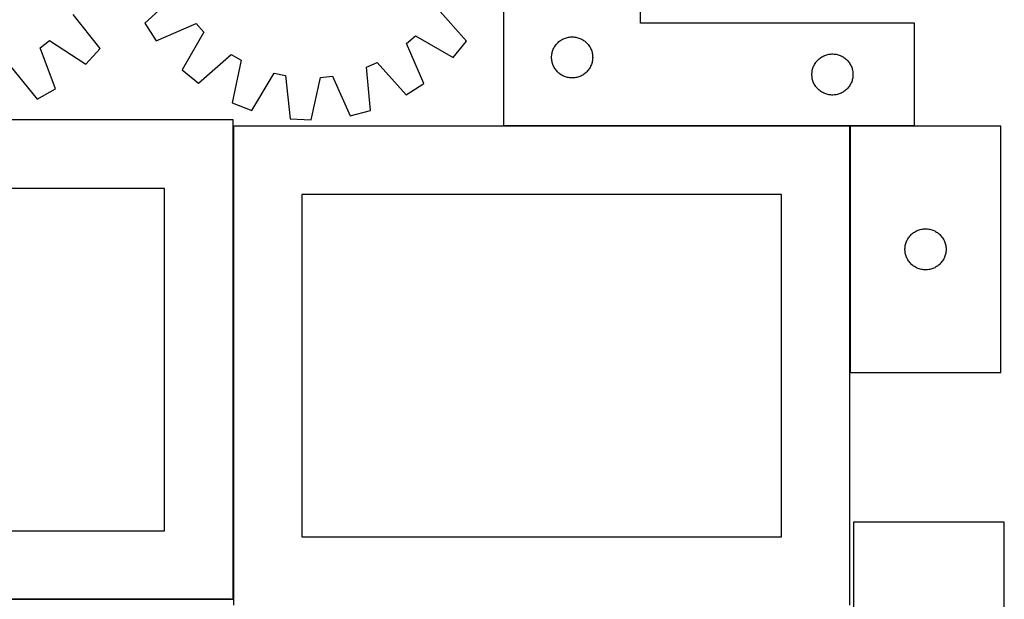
# Model space of a CAD drawing. Header units: millimetres. Extents: x 7 to 1493, y 7 to 2993.
# Tile 7 of 10: x 752 to 1471, y 1763 to 2186. Entities that reach past the tile are written whole.
import ezdxf

# ---------------------------------------------------------------- set-up
doc = ezdxf.new("R2010")
doc.units = ezdxf.units.MM
doc.layers.add('COMMON', color=5, linetype='CONTINUOUS', true_color=0x0000ff)
doc.layers.add('CUT', color=7, linetype='CONTINUOUS', true_color=0x000000)

msp = doc.modelspace()

# ---------------------------------------------------------------- linework, layer by layer
at = {"layer": 'COMMON'}
for p, q in [((908.306681, 1762.823825), (908.306681, 2108.328414)), ((1358.406681, 2108.428415), (1105.652526, 2108.428415)), ((1358.506681, 2108.328414), (1358.506681, 1928.328414)), ((1405.652526, 2108.428415), (1358.606682, 2108.428415)), ((906.724736, 1762.723825), (458.20668, 1762.723825))]:
    msp.add_line(p, q, dxfattribs=at)
at = {"layer": 'CUT'}
for p, q in [((1105.652526, 2358.528415), (1105.652526, 2108.528415)), ((1205.652526, 2183.528415), (1205.652526, 2358.528415)), ((867.226384, 2204.925135), (843.661193, 2183.625921)), ((1078.518892, 2170.46446), (1057.480999, 2194.263238)), ((811.102505, 2164.974187), (791.328649, 2189.833177)), ((843.661193, 2183.625921), (851.994247, 2170.691829)), ((851.994247, 2170.691829), (881.129296, 2183.345827)), ((881.129296, 2183.345827), (886.843537, 2176.953111)), ((1405.652526, 2183.528415), (1205.652526, 2183.528415)), ((1405.652526, 2108.528415), (1405.652526, 2183.528415)), ((767.410091, 2165.437082), (774.090875, 2170.811698)), ((774.090875, 2170.811698), (800.770618, 2153.573192)), ((886.843537, 2176.953111), (871.013528, 2149.41431)), ((1034.861377, 2168.658169), (1041.254094, 2174.37241)), ((1041.254094, 2174.37241), (1068.792895, 2158.5424)), ((1068.792895, 2158.5424), (1078.518892, 2170.46446)), ((1146.043628, 2170.046622), (1146.649312, 2170.526004)), ((1146.649312, 2170.526004), (1147.27887, 2170.97357)), ((1147.27887, 2170.97357), (1147.930634, 2171.388135)), ((1147.930634, 2171.388135), (1148.602875, 2171.768597)), ((1148.602875, 2171.768597), (1149.29381, 2172.113949)), ((1149.29381, 2172.113949), (1150.001608, 2172.423275)), ((1150.001608, 2172.423275), (1150.72439, 2172.695754)), ((1150.72439, 2172.695754), (1151.460241, 2172.930663)), ((1151.460241, 2172.930663), (1152.20721, 2173.127381)), ((1152.20721, 2173.127381), (1152.963315, 2173.285384)), ((1152.963315, 2173.285384), (1153.726551, 2173.404255)), ((1153.726551, 2173.404255), (1154.494894, 2173.483678)), ((1154.494894, 2173.483678), (1155.266307, 2173.523442)), ((1155.266307, 2173.523442), (1156.038745, 2173.523442)), ((1156.038745, 2173.523442), (1156.810158, 2173.483678)), ((1156.810158, 2173.483678), (1157.578501, 2173.404255)), ((1157.578501, 2173.404255), (1158.341737, 2173.285384)), ((1158.341737, 2173.285384), (1159.097842, 2173.127381)), ((1159.097842, 2173.127381), (1159.84481, 2172.930663)), ((1159.84481, 2172.930663), (1160.580662, 2172.695754)), ((1160.580662, 2172.695754), (1161.303444, 2172.423275)), ((1161.303444, 2172.423275), (1162.011242, 2172.113949)), ((1162.011242, 2172.113949), (1162.702177, 2171.768597)), ((1162.702177, 2171.768597), (1163.374418, 2171.388135)), ((1163.374418, 2171.388135), (1164.026182, 2170.97357)), ((1164.026182, 2170.97357), (1164.65574, 2170.526004)), ((1164.65574, 2170.526004), (1165.261424, 2170.046622)), ((778.534295, 2135.68432), (767.410091, 2165.437082)), ((800.770618, 2153.573192), (811.102505, 2164.974187)), ((1047.515376, 2139.52312), (1034.861377, 2168.658169)), ((1141.362995, 2163.090138), (1141.616774, 2163.819697)), ((1141.616774, 2163.819697), (1141.907772, 2164.535224)), ((1141.907772, 2164.535224), (1142.23522, 2165.234822)), ((1142.23522, 2165.234822), (1142.598247, 2165.916636)), ((1142.598247, 2165.916636), (1142.995893, 2166.578858)), ((1142.995893, 2166.578858), (1143.427101, 2167.219732)), ((1143.427101, 2167.219732), (1143.890729, 2167.837557)), ((1143.890729, 2167.837557), (1144.385547, 2168.430697)), ((1144.385547, 2168.430697), (1144.910243, 2168.997578)), ((1144.910243, 2168.997578), (1145.463426, 2169.536696)), ((1145.463426, 2169.536696), (1146.043628, 2170.046622)), ((1165.261424, 2170.046622), (1165.841626, 2169.536696)), ((1165.841626, 2169.536696), (1166.394809, 2168.997578)), ((1166.394809, 2168.997578), (1166.919505, 2168.430697)), ((1166.919505, 2168.430697), (1167.414323, 2167.837557)), ((1167.414323, 2167.837557), (1167.877951, 2167.219732)), ((1167.877951, 2167.219732), (1168.309159, 2166.578858)), ((1168.309159, 2166.578858), (1168.706805, 2165.916636)), ((1168.706805, 2165.916636), (1169.069832, 2165.234822)), ((1169.069832, 2165.234822), (1169.39728, 2164.535224)), ((1169.39728, 2164.535224), (1169.688278, 2163.819697)), ((1169.688278, 2163.819697), (1169.942057, 2163.090138)), ((882.935588, 2139.688313), (906.734366, 2160.726206)), ((906.734366, 2160.726206), (914.144389, 2156.412169)), ((914.144389, 2156.412169), (907.599113, 2125.329471)), ((1140.652526, 2158.528415), (1140.672415, 2159.300597)), ((1140.672415, 2157.756234), (1140.652526, 2158.528415)), ((1140.672415, 2159.300597), (1140.732028, 2160.07073)), ((1140.732028, 2156.9861), (1140.672415, 2157.756234)), ((1140.732028, 2160.07073), (1140.831208, 2160.836774)), ((1140.831208, 2156.220057), (1140.732028, 2156.9861)), ((1140.831208, 2160.836774), (1140.969691, 2161.596696)), ((1140.969691, 2155.460134), (1140.831208, 2156.220057)), ((1140.969691, 2161.596696), (1141.14711, 2162.348482)), ((1141.14711, 2162.348482), (1141.362995, 2163.090138)), ((1169.942057, 2163.090138), (1170.157942, 2162.348482)), ((1170.157942, 2162.348482), (1170.335361, 2161.596696)), ((1170.335361, 2161.596696), (1170.473844, 2160.836774)), ((1170.473844, 2156.220057), (1170.335361, 2155.460134)), ((1170.473844, 2160.836774), (1170.573024, 2160.07073)), ((1170.573024, 2156.9861), (1170.473844, 2156.220057)), ((1170.573024, 2160.07073), (1170.632637, 2159.300597)), ((1170.632637, 2157.756234), (1170.573024, 2156.9861)), ((1170.632637, 2159.300597), (1170.652526, 2158.528415)), ((1170.652526, 2158.528415), (1170.632637, 2157.756234)), ((1334.385547, 2155.930697), (1334.910243, 2156.497578)), ((1334.910243, 2156.497578), (1335.463426, 2157.036696)), ((1335.463426, 2157.036696), (1336.043628, 2157.546622)), ((1336.043628, 2157.546622), (1336.649312, 2158.026004)), ((1336.649312, 2158.026004), (1337.27887, 2158.47357)), ((1337.27887, 2158.47357), (1337.930634, 2158.888135)), ((1337.930634, 2158.888135), (1338.602875, 2159.268597)), ((1338.602875, 2159.268597), (1339.29381, 2159.613949)), ((1339.29381, 2159.613949), (1340.001608, 2159.923275)), ((1340.001608, 2159.923275), (1340.72439, 2160.195754)), ((1340.72439, 2160.195754), (1341.460241, 2160.430663)), ((1341.460241, 2160.430663), (1342.20721, 2160.627381)), ((1342.20721, 2160.627381), (1342.963315, 2160.785384)), ((1342.963315, 2160.785384), (1343.726551, 2160.904255)), ((1343.726551, 2160.904255), (1344.494894, 2160.983678)), ((1344.494894, 2160.983678), (1345.266307, 2161.023442)), ((1345.266307, 2161.023442), (1346.038745, 2161.023442)), ((1346.038745, 2161.023442), (1346.810158, 2160.983678)), ((1346.810158, 2160.983678), (1347.578501, 2160.904255)), ((1347.578501, 2160.904255), (1348.341737, 2160.785384)), ((1348.341737, 2160.785384), (1349.097842, 2160.627381)), ((1349.097842, 2160.627381), (1349.84481, 2160.430663)), ((1349.84481, 2160.430663), (1350.580662, 2160.195754)), ((1350.580662, 2160.195754), (1351.303444, 2159.923275)), ((1351.303444, 2159.923275), (1352.011242, 2159.613949)), ((1352.011242, 2159.613949), (1352.702177, 2159.268597)), ((1352.702177, 2159.268597), (1353.374418, 2158.888135)), ((1353.374418, 2158.888135), (1354.026182, 2158.47357)), ((1354.026182, 2158.47357), (1354.65574, 2158.026004)), ((1354.65574, 2158.026004), (1355.261424, 2157.546622)), ((1355.261424, 2157.546622), (1355.841626, 2157.036696)), ((1355.841626, 2157.036696), (1356.394809, 2156.497578)), ((1356.394809, 2156.497578), (1356.919505, 2155.930697)), ((745.138034, 2152.673345), (765.184986, 2128.034059)), ((871.013528, 2149.41431), (882.935588, 2139.688313)), ((1005.436437, 2151.296148), (1013.282069, 2154.755256)), ((1008.46788, 2119.67677), (1005.436437, 2151.296148)), ((1013.282069, 2154.755256), (1034.581283, 2131.190065)), ((1141.14711, 2154.708348), (1140.969691, 2155.460134)), ((1141.362995, 2153.966693), (1141.14711, 2154.708348)), ((1141.616774, 2153.237134), (1141.362995, 2153.966693)), ((1141.907772, 2152.521607), (1141.616774, 2153.237134)), ((1142.23522, 2151.822008), (1141.907772, 2152.521607)), ((1142.598247, 2151.140194), (1142.23522, 2151.822008)), ((1142.995893, 2150.477972), (1142.598247, 2151.140194)), ((1143.427101, 2149.837099), (1142.995893, 2150.477972)), ((1143.890729, 2149.219273), (1143.427101, 2149.837099)), ((1144.385547, 2148.626133), (1143.890729, 2149.219273)), ((1167.414323, 2149.219273), (1166.919505, 2148.626133)), ((1167.877951, 2149.837099), (1167.414323, 2149.219273)), ((1168.309159, 2150.477972), (1167.877951, 2149.837099)), ((1168.706805, 2151.140194), (1168.309159, 2150.477972)), ((1169.069832, 2151.822008), (1168.706805, 2151.140194)), ((1169.39728, 2152.521607), (1169.069832, 2151.822008)), ((1169.688278, 2153.237134), (1169.39728, 2152.521607)), ((1169.942057, 2153.966693), (1169.688278, 2153.237134)), ((1170.157942, 2154.708348), (1169.942057, 2153.966693)), ((1170.335361, 2155.460134), (1170.157942, 2154.708348)), ((1330.831208, 2148.336774), (1330.969691, 2149.096696)), ((1330.969691, 2149.096696), (1331.14711, 2149.848482)), ((1331.14711, 2149.848482), (1331.362995, 2150.590138)), ((1331.362995, 2150.590138), (1331.616774, 2151.319697)), ((1331.616774, 2151.319697), (1331.907772, 2152.035224)), ((1331.907772, 2152.035224), (1332.23522, 2152.734822)), ((1332.23522, 2152.734822), (1332.598247, 2153.416636)), ((1332.598247, 2153.416636), (1332.995893, 2154.078858)), ((1332.995893, 2154.078858), (1333.427101, 2154.719732)), ((1333.427101, 2154.719732), (1333.890729, 2155.337557)), ((1333.890729, 2155.337557), (1334.385547, 2155.930697)), ((1356.919505, 2155.930697), (1357.414323, 2155.337557)), ((1357.414323, 2155.337557), (1357.877951, 2154.719732)), ((1357.877951, 2154.719732), (1358.309159, 2154.078858)), ((1358.309159, 2154.078858), (1358.706805, 2153.416636)), ((1358.706805, 2153.416636), (1359.069832, 2152.734822)), ((1359.069832, 2152.734822), (1359.39728, 2152.035224)), ((1359.39728, 2152.035224), (1359.688278, 2151.319697)), ((1359.688278, 2151.319697), (1359.942057, 2150.590138)), ((1359.942057, 2150.590138), (1360.157942, 2149.848482)), ((1360.157942, 2149.848482), (1360.335361, 2149.096696)), ((1360.335361, 2149.096696), (1360.473844, 2148.336774)), ((921.943165, 2119.763617), (938.076081, 2147.126069)), ((938.076081, 2147.126069), (946.456543, 2145.312999)), ((946.456543, 2145.312999), (949.836697, 2113.728995)), ((965.198645, 2112.868109), (972.086497, 2143.876692)), ((972.086497, 2143.876692), (980.61706, 2144.742066)), ((980.61706, 2144.742066), (993.591771, 2115.748418)), ((1144.910243, 2148.059253), (1144.385547, 2148.626133)), ((1145.463426, 2147.520135), (1144.910243, 2148.059253)), ((1146.043628, 2147.010209), (1145.463426, 2147.520135)), ((1146.649312, 2146.530827), (1146.043628, 2147.010209)), ((1147.27887, 2146.08326), (1146.649312, 2146.530827)), ((1147.930634, 2145.668696), (1147.27887, 2146.08326)), ((1148.602875, 2145.288233), (1147.930634, 2145.668696)), ((1149.29381, 2144.942881), (1148.602875, 2145.288233)), ((1150.001608, 2144.633556), (1149.29381, 2144.942881)), ((1150.72439, 2144.361077), (1150.001608, 2144.633556)), ((1151.460241, 2144.126167), (1150.72439, 2144.361077)), ((1152.20721, 2143.92945), (1151.460241, 2144.126167)), ((1152.963315, 2143.771446), (1152.20721, 2143.92945)), ((1153.726551, 2143.652575), (1152.963315, 2143.771446)), ((1154.494894, 2143.573152), (1153.726551, 2143.652575)), ((1155.266307, 2143.533388), (1154.494894, 2143.573152)), ((1156.038745, 2143.533388), (1155.266307, 2143.533388)), ((1156.810158, 2143.573152), (1156.038745, 2143.533388)), ((1157.578501, 2143.652575), (1156.810158, 2143.573152)), ((1158.341737, 2143.771446), (1157.578501, 2143.652575)), ((1159.097842, 2143.92945), (1158.341737, 2143.771446)), ((1159.84481, 2144.126167), (1159.097842, 2143.92945)), ((1160.580662, 2144.361077), (1159.84481, 2144.126167)), ((1161.303444, 2144.633556), (1160.580662, 2144.361077)), ((1162.011242, 2144.942881), (1161.303444, 2144.633556)), ((1162.702177, 2145.288233), (1162.011242, 2144.942881)), ((1163.374418, 2145.668696), (1162.702177, 2145.288233)), ((1164.026182, 2146.08326), (1163.374418, 2145.668696)), ((1164.65574, 2146.530827), (1164.026182, 2146.08326)), ((1165.261424, 2147.010209), (1164.65574, 2146.530827)), ((1165.841626, 2147.520135), (1165.261424, 2147.010209)), ((1166.394809, 2148.059253), (1165.841626, 2147.520135)), ((1166.919505, 2148.626133), (1166.394809, 2148.059253)), ((1330.652526, 2146.028415), (1330.672415, 2146.800597)), ((1330.672415, 2145.256234), (1330.652526, 2146.028415)), ((1330.672415, 2146.800597), (1330.732028, 2147.57073)), ((1330.732028, 2144.4861), (1330.672415, 2145.256234)), ((1330.732028, 2147.57073), (1330.831208, 2148.336774)), ((1330.831208, 2143.720057), (1330.732028, 2144.4861)), ((1330.969691, 2142.960134), (1330.831208, 2143.720057)), ((1331.14711, 2142.208348), (1330.969691, 2142.960134)), ((1331.362995, 2141.466693), (1331.14711, 2142.208348)), ((1360.157942, 2142.208348), (1359.942057, 2141.466693)), ((1360.335361, 2142.960134), (1360.157942, 2142.208348)), ((1360.473844, 2143.720057), (1360.335361, 2142.960134)), ((1360.473844, 2148.336774), (1360.573024, 2147.57073)), ((1360.573024, 2144.4861), (1360.473844, 2143.720057)), ((1360.573024, 2147.57073), (1360.632637, 2146.800597)), ((1360.632637, 2145.256234), (1360.573024, 2144.4861)), ((1360.632637, 2146.800597), (1360.652526, 2146.028415)), ((1360.652526, 2146.028415), (1360.632637, 2145.256234)), ((765.184986, 2128.034059), (778.534295, 2135.68432)), ((1034.581283, 2131.190065), (1047.515376, 2139.52312)), ((1331.616774, 2140.737134), (1331.362995, 2141.466693)), ((1331.907772, 2140.021607), (1331.616774, 2140.737134)), ((1332.23522, 2139.322008), (1331.907772, 2140.021607)), ((1332.598247, 2138.640194), (1332.23522, 2139.322008)), ((1332.995893, 2137.977972), (1332.598247, 2138.640194)), ((1333.427101, 2137.337099), (1332.995893, 2137.977972)), ((1333.890729, 2136.719273), (1333.427101, 2137.337099)), ((1334.385547, 2136.126133), (1333.890729, 2136.719273)), ((1334.910243, 2135.559253), (1334.385547, 2136.126133)), ((1335.463426, 2135.020135), (1334.910243, 2135.559253)), ((1336.043628, 2134.510209), (1335.463426, 2135.020135)), ((1336.649312, 2134.030827), (1336.043628, 2134.510209)), ((1355.261424, 2134.510209), (1354.65574, 2134.030827)), ((1355.841626, 2135.020135), (1355.261424, 2134.510209)), ((1356.394809, 2135.559253), (1355.841626, 2135.020135)), ((1356.919505, 2136.126133), (1356.394809, 2135.559253)), ((1357.414323, 2136.719273), (1356.919505, 2136.126133)), ((1357.877951, 2137.337099), (1357.414323, 2136.719273)), ((1358.309159, 2137.977972), (1357.877951, 2137.337099)), ((1358.706805, 2138.640194), (1358.309159, 2137.977972)), ((1359.069832, 2139.322008), (1358.706805, 2138.640194)), ((1359.39728, 2140.021607), (1359.069832, 2139.322008)), ((1359.688278, 2140.737134), (1359.39728, 2140.021607)), ((1359.942057, 2141.466693), (1359.688278, 2140.737134)), ((1337.27887, 2133.58326), (1336.649312, 2134.030827)), ((1337.930634, 2133.168696), (1337.27887, 2133.58326)), ((1338.602875, 2132.788233), (1337.930634, 2133.168696)), ((1339.29381, 2132.442881), (1338.602875, 2132.788233)), ((1340.001608, 2132.133556), (1339.29381, 2132.442881)), ((1340.72439, 2131.861077), (1340.001608, 2132.133556)), ((1341.460241, 2131.626167), (1340.72439, 2131.861077)), ((1342.20721, 2131.42945), (1341.460241, 2131.626167)), ((1342.963315, 2131.271446), (1342.20721, 2131.42945)), ((1343.726551, 2131.152575), (1342.963315, 2131.271446)), ((1344.494894, 2131.073152), (1343.726551, 2131.152575)), ((1345.266307, 2131.033388), (1344.494894, 2131.073152)), ((1346.038745, 2131.033388), (1345.266307, 2131.033388)), ((1346.810158, 2131.073152), (1346.038745, 2131.033388)), ((1347.578501, 2131.152575), (1346.810158, 2131.073152)), ((1348.341737, 2131.271446), (1347.578501, 2131.152575)), ((1349.097842, 2131.42945), (1348.341737, 2131.271446)), ((1349.84481, 2131.626167), (1349.097842, 2131.42945)), ((1350.580662, 2131.861077), (1349.84481, 2131.626167)), ((1351.303444, 2132.133556), (1350.580662, 2131.861077)), ((1352.011242, 2132.442881), (1351.303444, 2132.133556)), ((1352.702177, 2132.788233), (1352.011242, 2132.442881)), ((1353.374418, 2133.168696), (1352.702177, 2132.788233)), ((1354.026182, 2133.58326), (1353.374418, 2133.168696)), ((1354.65574, 2134.030827), (1354.026182, 2133.58326)), ((907.599113, 2125.329471), (921.943165, 2119.763617)), ((949.836697, 2113.728995), (965.198645, 2112.868109)), ((993.591771, 2115.748418), (1008.46788, 2119.67677)), ((908.20668, 2112.823825), (458.20668, 2112.823825)), ((908.20668, 1762.823825), (908.20668, 2112.823825)), ((1358.406681, 2108.328414), (908.406681, 2108.328414)), ((908.406681, 2108.328414), (908.406681, 1758.328414)), ((1105.652526, 2108.528415), (1405.652526, 2108.528415)), ((1358.406681, 1758.328414), (1358.406681, 2108.328414)), ((1358.606682, 2108.328414), (1358.606682, 1928.328414)), ((1468.606682, 2108.328414), (1358.606682, 2108.328414)), ((1468.606682, 1928.328414), (1468.606682, 2108.328414)), ((858.20668, 2062.823825), (508.20668, 2062.823825)), ((858.20668, 1812.823825), (858.20668, 2062.823825)), ((1308.406681, 2058.328414), (958.406681, 2058.328414)), ((958.406681, 2058.328414), (958.406681, 1808.328414)), ((1308.406681, 1808.328414), (1308.406681, 2058.328414)), ((1400.746963, 2026.050306), (1401.161527, 2026.70207)), ((1401.161527, 2026.70207), (1401.609094, 2027.331628)), ((1401.609094, 2027.331628), (1402.088476, 2027.937312)), ((1402.088476, 2027.937312), (1402.598402, 2028.517514)), ((1402.598402, 2028.517514), (1403.13752, 2029.070697)), ((1403.13752, 2029.070697), (1403.704401, 2029.595393)), ((1403.704401, 2029.595393), (1404.29754, 2030.090211)), ((1404.29754, 2030.090211), (1404.915366, 2030.553839)), ((1404.915366, 2030.553839), (1405.556239, 2030.985048)), ((1405.556239, 2030.985048), (1406.218461, 2031.382693)), ((1406.218461, 2031.382693), (1406.900276, 2031.74572)), ((1406.900276, 2031.74572), (1407.599874, 2032.073168)), ((1407.599874, 2032.073168), (1408.315401, 2032.364167)), ((1408.315401, 2032.364167), (1409.04496, 2032.617945)), ((1409.04496, 2032.617945), (1409.786616, 2032.83383)), ((1409.786616, 2032.83383), (1410.538401, 2033.011249)), ((1410.538401, 2033.011249), (1411.298324, 2033.149733)), ((1411.298324, 2033.149733), (1412.064367, 2033.248912)), ((1412.064367, 2033.248912), (1412.834501, 2033.308526)), ((1412.834501, 2033.308526), (1413.606682, 2033.328414)), ((1413.606682, 2033.328414), (1414.378864, 2033.308526)), ((1414.378864, 2033.308526), (1415.148997, 2033.248912)), ((1415.148997, 2033.248912), (1415.915041, 2033.149733)), ((1415.915041, 2033.149733), (1416.674963, 2033.011249)), ((1416.674963, 2033.011249), (1417.426749, 2032.83383)), ((1417.426749, 2032.83383), (1418.168405, 2032.617945)), ((1418.168405, 2032.617945), (1418.897964, 2032.364167)), ((1418.897964, 2032.364167), (1419.613491, 2032.073168)), ((1419.613491, 2032.073168), (1420.313089, 2031.74572)), ((1420.313089, 2031.74572), (1420.994903, 2031.382693)), ((1420.994903, 2031.382693), (1421.657125, 2030.985048)), ((1421.657125, 2030.985048), (1422.297999, 2030.553839)), ((1422.297999, 2030.553839), (1422.915825, 2030.090211)), ((1422.915825, 2030.090211), (1423.508964, 2029.595393)), ((1423.508964, 2029.595393), (1424.075845, 2029.070697)), ((1424.075845, 2029.070697), (1424.614963, 2028.517514)), ((1424.614963, 2028.517514), (1425.124889, 2027.937312)), ((1425.124889, 2027.937312), (1425.604271, 2027.331628)), ((1425.604271, 2027.331628), (1426.051838, 2026.70207)), ((1426.051838, 2026.70207), (1426.466402, 2026.050306)), ((1398.65142, 2019.486046), (1398.730842, 2020.25439)), ((1398.730842, 2020.25439), (1398.849713, 2021.017626)), ((1398.849713, 2021.017626), (1399.007717, 2021.77373)), ((1399.007717, 2021.77373), (1399.204434, 2022.520699)), ((1399.204434, 2022.520699), (1399.439344, 2023.25655)), ((1399.439344, 2023.25655), (1399.711823, 2023.979333)), ((1399.711823, 2023.979333), (1400.021148, 2024.68713)), ((1400.021148, 2024.68713), (1400.3665, 2025.378065)), ((1400.3665, 2025.378065), (1400.746963, 2026.050306)), ((1426.466402, 2026.050306), (1426.846864, 2025.378065)), ((1426.846864, 2025.378065), (1427.192216, 2024.68713)), ((1427.192216, 2024.68713), (1427.501542, 2023.979333)), ((1427.501542, 2023.979333), (1427.774021, 2023.25655)), ((1427.774021, 2023.25655), (1428.008931, 2022.520699)), ((1428.008931, 2022.520699), (1428.205648, 2021.77373)), ((1428.205648, 2021.77373), (1428.363652, 2021.017626)), ((1428.363652, 2021.017626), (1428.482523, 2020.25439)), ((1428.482523, 2020.25439), (1428.561945, 2019.486046)), ((1398.611655, 2018.714633), (1398.65142, 2019.486046)), ((1398.611655, 2017.942196), (1398.611655, 2018.714633)), ((1398.65142, 2017.170782), (1398.611655, 2017.942196)), ((1398.730842, 2016.402439), (1398.65142, 2017.170782)), ((1398.849713, 2015.639203), (1398.730842, 2016.402439)), ((1399.007717, 2014.883098), (1398.849713, 2015.639203)), ((1399.204434, 2014.13613), (1399.007717, 2014.883098)), ((1399.439344, 2013.400278), (1399.204434, 2014.13613)), ((1399.711823, 2012.677496), (1399.439344, 2013.400278)), ((1400.021148, 2011.969698), (1399.711823, 2012.677496)), ((1427.501542, 2012.677496), (1427.192216, 2011.969698)), ((1427.774021, 2013.400278), (1427.501542, 2012.677496)), ((1428.008931, 2014.13613), (1427.774021, 2013.400278)), ((1428.205648, 2014.883098), (1428.008931, 2014.13613)), ((1428.363652, 2015.639203), (1428.205648, 2014.883098)), ((1428.482523, 2016.402439), (1428.363652, 2015.639203)), ((1428.561945, 2017.170782), (1428.482523, 2016.402439)), ((1428.561945, 2019.486046), (1428.601709, 2018.714633)), ((1428.601709, 2017.942196), (1428.561945, 2017.170782)), ((1428.601709, 2018.714633), (1428.601709, 2017.942196)), ((1400.3665, 2011.278763), (1400.021148, 2011.969698)), ((1400.746963, 2010.606522), (1400.3665, 2011.278763)), ((1401.161527, 2009.954758), (1400.746963, 2010.606522)), ((1401.609094, 2009.3252), (1401.161527, 2009.954758)), ((1402.088476, 2008.719517), (1401.609094, 2009.3252)), ((1402.598402, 2008.139314), (1402.088476, 2008.719517)), ((1403.13752, 2007.586131), (1402.598402, 2008.139314)), ((1403.704401, 2007.061435), (1403.13752, 2007.586131)), ((1404.29754, 2006.566617), (1403.704401, 2007.061435)), ((1404.915366, 2006.102989), (1404.29754, 2006.566617)), ((1405.556239, 2005.671781), (1404.915366, 2006.102989)), ((1406.218461, 2005.274136), (1405.556239, 2005.671781)), ((1406.900276, 2004.911108), (1406.218461, 2005.274136)), ((1420.994903, 2005.274136), (1420.313089, 2004.911108)), ((1421.657125, 2005.671781), (1420.994903, 2005.274136)), ((1422.297999, 2006.102989), (1421.657125, 2005.671781)), ((1422.915825, 2006.566617), (1422.297999, 2006.102989)), ((1423.508964, 2007.061435), (1422.915825, 2006.566617)), ((1424.075845, 2007.586131), (1423.508964, 2007.061435)), ((1424.614963, 2008.139314), (1424.075845, 2007.586131)), ((1425.124889, 2008.719517), (1424.614963, 2008.139314)), ((1425.604271, 2009.3252), (1425.124889, 2008.719517)), ((1426.051838, 2009.954758), (1425.604271, 2009.3252)), ((1426.466402, 2010.606522), (1426.051838, 2009.954758)), ((1426.846864, 2011.278763), (1426.466402, 2010.606522)), ((1427.192216, 2011.969698), (1426.846864, 2011.278763)), ((1407.599874, 2004.583661), (1406.900276, 2004.911108)), ((1408.315401, 2004.292662), (1407.599874, 2004.583661)), ((1409.04496, 2004.038884), (1408.315401, 2004.292662)), ((1409.786616, 2003.822998), (1409.04496, 2004.038884)), ((1410.538401, 2003.645579), (1409.786616, 2003.822998)), ((1411.298324, 2003.507096), (1410.538401, 2003.645579)), ((1412.064367, 2003.407916), (1411.298324, 2003.507096)), ((1412.834501, 2003.348303), (1412.064367, 2003.407916)), ((1413.606682, 2003.328414), (1412.834501, 2003.348303)), ((1414.378864, 2003.348303), (1413.606682, 2003.328414)), ((1415.148997, 2003.407916), (1414.378864, 2003.348303)), ((1415.915041, 2003.507096), (1415.148997, 2003.407916)), ((1416.674963, 2003.645579), (1415.915041, 2003.507096)), ((1417.426749, 2003.822998), (1416.674963, 2003.645579)), ((1418.168405, 2004.038884), (1417.426749, 2003.822998)), ((1418.897964, 2004.292662), (1418.168405, 2004.038884)), ((1419.613491, 2004.583661), (1418.897964, 2004.292662)), ((1420.313089, 2004.911108), (1419.613491, 2004.583661)), ((1358.606682, 1928.328414), (1468.606682, 1928.328414)), ((1471.099119, 1818.922964), (1361.099119, 1818.922964)), ((1361.099119, 1818.922964), (1361.099119, 1638.922964)), ((1471.099119, 1638.922964), (1471.099119, 1818.922964)), ((508.20668, 1812.823825), (858.20668, 1812.823825)), ((958.406681, 1808.328414), (1308.406681, 1808.328414)), ((458.20668, 1762.823825), (908.20668, 1762.823825))]:
    msp.add_line(p, q, dxfattribs=at)

doc.saveas('drawing.dxf')
